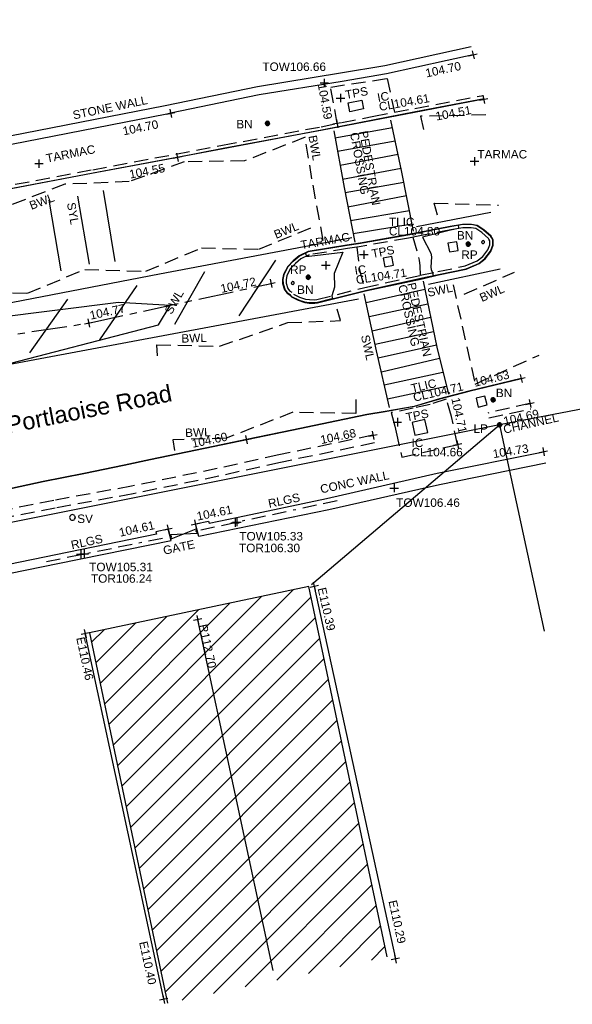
# Model space of a CAD drawing. Extents: x 635157 to 635442, y 694407 to 694910.
# Tile 102 of 104: x 635281 to 635300, y 694840 to 694875. Entities that reach past the tile are written whole.
import ezdxf

# ---------------------------------------------------------------- set-up
doc = ezdxf.new("R2010")
doc.units = 0
doc.header["$MEASUREMENT"] = 0
for name, pattern in [('BORDER', [1.75, 0.5, -0.25, 0.5, -0.25, 0, -0.25]), ('CENTER', [2, 1.25, -0.25, 0.25, -0.25]), ('DASHED', [0.75, 0.5, -0.25])]:
    doc.linetypes.add(name, pattern=pattern)
doc.layers.get('0').update_dxf_attribs({"color": 12, "linetype": 'CONTINUOUS'})
for name, color, linetype in [('BELISHA_BEACON', 6, 'CONTINUOUS'), ('BELISHA_BEACON_TXT', 6, 'CONTINUOUS'), ('BUILDING', 5, 'CONTINUOUS'), ('CHANGE_OF_SURFACE', 7, 'DASHED'), ('CHANGE_OF_SURFACE_LVL', 7, 'CONTINUOUS'), ('CHANNEL', 151, 'DASHED'), ('CHANNEL_LVL', 151, 'CONTINUOUS'), ('CHANNEL_TXT', 151, 'CONTINUOUS'), ('CONTOURS_MINOR', 132, 'CONTINUOUS'), ('EAVE', 3, 'CONTINUOUS'), ('EAVE_LVL', 3, 'CONTINUOUS'), ('GATE', 7, 'CONTINUOUS'), ('GATE_TXT', 7, 'CONTINUOUS'), ('HATCHING', 4, 'CONTINUOUS'), ('INSPECTION_COVER', 12, 'CONTINUOUS'), ('INSPECTION_COVER_RMK', 12, 'CONTINUOUS'), ('KERB_BOTTOM', 172, 'CONTINUOUS'), ('KERB_BOTTOM_LVL', 172, 'CONTINUOUS'), ('KERB_TOP', 2, 'CONTINUOUS'), ('LAMPPOST', 6, 'CONTINUOUS'), ('LAMPPOST_TXT', 6, 'CONTINUOUS'), ('MARKINGS_DASHED_WHITE', 9, 'DASHED'), ('MARKINGS_DASHED_WHITE_TXT', 9, 'CONTINUOUS'), ('MARKINGS_WHITE_LINE', 9, 'CONTINUOUS'), ('MARKINGS_WHITE_LINE_RMK', 9, 'CONTINUOUS'), ('MARKINGS_WHITE_LINE_TXT', 9, 'CONTINUOUS'), ('MARKINGS_YELLOW_LINE', 9, 'CONTINUOUS'), ('MARKINGS_YELLOW_LINE_TXT', 9, 'CONTINUOUS'), ('OVERHEAD_ELECTRIC', 1, 'OH_ELEC'), ('RAILINGS', 7, 'BORDER'), ('RAILINGS_TXT', 7, 'CONTINUOUS'), ('REFLECTOR_POST', 132, 'CONTINUOUS'), ('REFLECTOR_POST_TXT', 132, 'CONTINUOUS'), ('RIDGE', 6, 'CONTINUOUS'), ('RIDGE_LVL', 6, 'CONTINUOUS'), ('ROAD_CROWNLINE', 212, 'CENTER'), ('ROAD_CROWNLINE_LVL', 212, 'CONTINUOUS'), ('SLUICEVALVE', 5, 'CONTINUOUS'), ('SLUICEVALVE_TXT', 5, 'CONTINUOUS'), ('TEXT', 7, 'CONTINUOUS'), ('TEXT_RMK', 7, 'CONTINUOUS'), ('TEXT_TXT', 7, 'CONTINUOUS'), ('TOP_OF_RAILING_LEVEL', 212, 'CONTINUOUS'), ('TOP_OF_RAILING_LEVEL_TXT', 212, 'CONTINUOUS'), ('TOP_OF_WALL_LEVEL', 212, 'CONTINUOUS'), ('TOP_OF_WALL_LEVEL_TXT', 212, 'CONTINUOUS'), ('TRAFFIC_LIGHT_IC', 6, 'CONTINUOUS'), ('TRAFFIC_LIGHT_IC_RMK', 6, 'CONTINUOUS'), ('WALL', 12, 'CONTINUOUS'), ('WALL_LVL', 12, 'CONTINUOUS'), ('WALL_RMK', 12, 'CONTINUOUS')]:
    doc.layers.add(name, color=color, linetype=linetype)
doc.styles.add('Arial', font='arial.ttf')
doc.linetypes.add('OH_ELEC', pattern='A,4,-0.4,["OE",Arial,S=0.36,R=0,X=0,Y=-0.18],-1.2', length=5.6)

# ---------------------------------------------------------------- blocks, each defined once
blk = doc.blocks.new('MH_CIR2')
at = {"color": 0, "linetype": 'ByBlock', "flags": 128}
for points in [[(0.5, 0), (0.475, 0.154), (0.404, 0.293), (0.293, 0.404), (0.154, 0.475), (0, 0.5), (-0.154, 0.475), (-0.293, 0.404), (-0.404, 0.293), (-0.475, 0.154), (-0.5, 0), (-0.475, -0.154), (-0.404, -0.293), (-0.293, -0.404), (-0.154, -0.475), (0, -0.5), (0.154, -0.475), (0.293, -0.404), (0.404, -0.293), (0.475, -0.154)], [(-0.499, -0.033), (0.033, 0.499)], [(-0.496, 0.06), (-0.06, 0.496)], [(-0.488, -0.111), (0.111, 0.488)], [(-0.467, -0.18), (0.18, 0.467)], [(-0.467, 0.179), (-0.179, 0.467)], [(-0.438, -0.241), (0.241, 0.438)], [(-0.403, -0.296), (0.296, 0.403)], [(-0.362, -0.345), (0.345, 0.362)], [(-0.315, -0.388), (0.388, 0.315)], [(-0.263, -0.425), (0.425, 0.263)], [(-0.204, -0.456), (0.456, 0.204)], [(-0.138, -0.48), (0.48, 0.138)], [(-0.064, -0.496), (0.496, 0.064)], [(0.5, 0), (0.475, -0.154)], [(0.022, -0.5), (0.5, -0.022)], [(0.128, -0.483), (0.483, -0.128)], [(0.305, -0.396), (0.396, -0.305)]]:
    blk.add_lwpolyline(points, dxfattribs=at)
blk = doc.blocks.new('SPOT')
at = {"color": 0, "linetype": 'ByBlock', "flags": 128}
for points in [[(-0.5, 0), (0.5, 0)], [(0, 0.5), (0, -0.5)]]:
    blk.add_lwpolyline(points, dxfattribs=at)
blk = doc.blocks.new('CIRCL')
at = {"color": 0, "linetype": 'ByBlock', "flags": 128}
for points in [[(0.5, 0), (0.475, 0.154), (0.404, 0.293), (0.293, 0.404), (0.154, 0.475), (0, 0.5), (-0.154, 0.475), (-0.293, 0.404), (-0.404, 0.293), (-0.475, 0.154), (-0.5, 0), (-0.475, -0.154), (-0.404, -0.293), (-0.293, -0.404), (-0.154, -0.475), (0, -0.5), (0.154, -0.475), (0.293, -0.404), (0.404, -0.293), (0.475, -0.154)], [(0.5, 0), (0.475, -0.154)]]:
    blk.add_lwpolyline(points, dxfattribs=at)
blk = doc.blocks.new('GATE')
at = {"color": 0, "linetype": 'ByBlock', "flags": 128}
for points in [[(-0.450902, 0), (-0.451904, 0.007014), (-0.455912, 0.014028), (-0.460922, 0.019038), (-0.467936, 0.023046), (-0.475952, 0.024048), (-0.482966, 0.023046), (-0.48998, 0.019038), (-0.49499, 0.014028), (-0.498998, 0.007014), (-0.5, 0), (-0.498998, -0.007014), (-0.49499, -0.014028), (-0.48998, -0.019038), (-0.482966, -0.023046), (-0.475952, -0.024048), (-0.467936, -0.023046), (-0.460922, -0.019038), (-0.455912, -0.014028), (-0.451904, -0.007014)], [(-0.475952, 0.024048), (-0.475952, 0.078156), (0.475952, -0.078156), (0.475952, -0.024048)], [(-0.475952, -0.024048), (-0.475952, -0.078156), (0.475952, 0.078156), (0.475952, 0.024048)], [(-0.450902, 0), (-0.451904, -0.007014)], [(0.5, 0), (0.498998, 0.007014), (0.49499, 0.014028), (0.48998, 0.019038), (0.482966, 0.023046), (0.475952, 0.024048), (0.467936, 0.023046), (0.460922, 0.019038), (0.455912, 0.014028), (0.451904, 0.007014), (0.450902, 0), (0.451904, -0.007014), (0.455912, -0.014028), (0.460922, -0.019038), (0.467936, -0.023046), (0.475952, -0.024048), (0.482966, -0.023046), (0.48998, -0.019038), (0.49499, -0.014028), (0.498998, -0.007014)], [(0.5, 0), (0.498998, -0.007014)]]:
    blk.add_lwpolyline(points, dxfattribs=at)

msp = doc.modelspace()

# ---------------------------------------------------------------- hatches: boundary and pattern name
at = {"layer": 'HATCHING'}
h = msp.add_hatch(dxfattribs=at)
h.set_pattern_fill('ANSI31', color=256, scale=5)
h.paths.add_polyline_path([(635290.982, 694854.574), (635283.19, 694852.927), (635285.967, 694839.789), (635293.759, 694841.436)])
h.paths.add_polyline_path([(635317.792, 694861.075), (635310.76, 694859.672), (635313.212, 694847.378), (635307.471, 694846.26), (635308.645, 694840.012), (635321.554, 694842.349)])
h.paths.add_polyline_path([(635294.966, 694894.75), (635266.531, 694894.166), (635266.633, 694891.128), (635262.275, 694890.86), (635262.467, 694886.76), (635266.852, 694886.995), (635267.064, 694884.128), (635285.915, 694885.056), (635286.146, 694880.167), (635295.015, 694880.588)])
h.paths.add_polyline_path([(635290.556, 694882.566), (635290.657, 694880.832), (635291.116, 694880.858), (635291.015, 694882.593)], flags=24)
h.paths.add_polyline_path([(635289.99, 694890.039), (635290.091, 694888.304), (635290.55, 694888.331), (635290.449, 694890.066)], flags=24)
h.paths.add_polyline_path([(635268.297, 694889.155), (635270.033, 694889.229), (635270.013, 694889.688), (635268.277, 694889.614)], flags=24)
h.paths.add_polyline_path([(635264.519, 694888.753), (635266.257, 694888.753), (635266.257, 694889.213), (635264.519, 694889.213)], flags=24)

# ---------------------------------------------------------------- linework, layer by layer
at = {"layer": 'BUILDING', "flags": 128}
msp.add_lwpolyline([(635293.759, 694841.436), (635290.982, 694854.574), (635283.19, 694852.927), (635285.967, 694839.789)], dxfattribs=at)
at = {"layer": 'CHANGE_OF_SURFACE'}
for points in [[(635291.986, 694870.991, 104.586), (635291.756, 694872.286, 104.73), (635293.756, 694872.588, 104.694), (635294.025, 694871.39, 104.588)], [(635262.13, 694865.449, 104.514), (635263.578, 694865.682, 104.558), (635266.666, 694866.27, 104.572), (635271.179, 694867.094, 104.573), (635275.695, 694867.934, 104.605), (635279.082, 694868.557, 104.595), (635283.307, 694869.354, 104.601), (635287.918, 694870.221, 104.611), (635291.416, 694870.878, 104.593), (635293.287, 694871.248, 104.569), (635294.748, 694871.53, 104.607), (635297.178, 694871.991, 104.617)], [(635290.436, 694864.938, 104.79), (635290.652, 694864.834, 104.787), (635290.862, 694864.764, 104.787), (635290.999, 694864.744, 104.781), (635291.191, 694864.74, 104.778), (635291.27, 694864.75, 104.775), (635292.964, 694865.174, 104.694), (635294.93, 694865.609, 104.708), (635295.564, 694865.737, 104.769), (635296.534, 694865.945, 104.766), (635296.962, 694866.126, 104.769), (635297.154, 694866.276, 104.772), (635297.339, 694866.513, 104.777), (635297.406, 694866.691, 104.787), (635297.402, 694866.832, 104.789), (635297.374, 694866.892, 104.817), (635297.361, 694866.913, 104.804), (635297.117, 694867.122, 104.774), (635296.913, 694867.265, 104.766), (635296.743, 694867.296, 104.765), (635296.443, 694867.296, 104.751), (635296.018, 694867.226, 104.748), (635294.86, 694866.993, 104.742), (635294.513, 694866.929, 104.685), (635292.766, 694866.621, 104.691), (635292.353, 694866.554, 104.745), (635290.994, 694866.331, 104.748), (635290.698, 694866.196, 104.754), (635290.502, 694866.029, 104.76), (635290.329, 694865.847, 104.769), (635290.196, 694865.596, 104.775), (635290.171, 694865.445, 104.787), (635290.172, 694865.323, 104.781), (635290.233, 694865.134, 104.79), (635290.294, 694865.06, 104.787), (635290.38, 694865.01, 104.787)], [(635294.676, 694866.959, 104.712), (635294.901, 694866.149, 104.718), (635294.916, 694865.948, 104.718), (635294.933, 694865.61, 104.708)], [(635292.681, 694866.607, 104.702), (635292.781, 694865.799, 104.714), (635292.942, 694865.168, 104.695)]]:
    msp.add_polyline3d(points, dxfattribs=at)
msp.add_polyline3d([(635293.905, 694860.735, 104.632), (635294.033, 694860.257, 104.658), (635294.077, 694860.049, 104.667), (635294.279, 694859.157, 104.711), (635296.261, 694859.6, 104.712), (635296.045, 694860.6, 104.673), (635295.859, 694861.213, 104.644), (635295.283, 694861.029, 104.638), (635294.685, 694860.892, 104.634)], close=True, dxfattribs=at)
at = {"layer": 'CHANNEL'}
for points in [[(635298.83, 694861.061, 104.688), (635297.33, 694860.72, 104.679)], [(635297.373, 694860.554, 104.682), (635298.864, 694860.872, 104.688)], [(635293.256, 694859.932, 104.677), (635289.916, 694859.24, 104.661), (635287.729, 694858.752, 104.634), (635284.69, 694858.127, 104.623), (635281.927, 694857.622, 104.637), (635277.655, 694856.772, 104.622), (635273.926, 694855.915, 104.525), (635269.521, 694855.056, 104.518), (635263.711, 694853.924, 104.507)], [(635293.312, 694859.662, 104.677), (635289.974, 694858.97, 104.661), (635287.787, 694858.482, 104.634), (635284.743, 694857.856, 104.623), (635281.979, 694857.351, 104.637), (635277.713, 694856.502, 104.622), (635273.983, 694855.645, 104.525), (635269.574, 694854.785, 104.518), (635263.764, 694853.653, 104.507)]]:
    msp.add_polyline3d(points, dxfattribs=at)
at = {"layer": 'CONTOURS_MINOR'}
for points in [[(635297.465, 694866.971, 104.75), (635297.452, 694866.99, 104.75), (635297.186, 694867.211, 104.75), (635296.957, 694867.37, 104.75), (635296.753, 694867.407, 104.75), (635296.434, 694867.404, 104.75), (635296.284, 694867.38, 104.75), (635296.29, 694867.309, 104.75), (635296.297, 694867.272, 104.75), (635296.014, 694867.207, 104.75), (635295.01, 694866.958, 104.75), (635295.308, 694866.387, 104.75), (635295.341, 694866.267, 104.75), (635295.317, 694865.891, 104.75), (635295.322, 694865.816, 104.75), (635295.366, 694865.697, 104.75), (635295.389, 694865.591, 104.75), (635295.427, 694865.59, 104.75), (635295.587, 694865.627, 104.75), (635296.567, 694865.839, 104.75), (635297.019, 694866.029, 104.75), (635297.234, 694866.196, 104.75), (635297.439, 694866.457, 104.75), (635297.522, 694866.672, 104.75), (635297.517, 694866.859, 104.75), (635297.489, 694866.926, 104.75)], [(635279.801, 694862.336, 104.75), (635285.643, 694863.852, 104.75), (635286.06, 694864.542, 104.75), (635284.221, 694864.648, 104.75), (635277.531, 694863.809, 104.75)]]:
    msp.add_polyline3d(points, dxfattribs=at)
msp.add_polyline3d([(635290.992, 694866.291, 104.75), (635292.188, 694866.433, 104.75), (635291.884, 694865.671, 104.75), (635291.89, 694865.181, 104.75), (635291.794, 694864.881, 104.75), (635291.816, 694864.775, 104.75), (635291.798, 694864.767, 104.75), (635291.292, 694864.639, 104.75), (635291.198, 694864.626, 104.75), (635290.989, 694864.63, 104.75), (635290.836, 694864.651, 104.75), (635290.608, 694864.727, 104.75), (635290.385, 694864.834, 104.75), (635290.322, 694864.911, 104.75), (635290.219, 694864.971, 104.75), (635290.13, 694865.078, 104.75), (635290.058, 694865.305, 104.75), (635290.056, 694865.454, 104.75), (635290.088, 694865.633, 104.75), (635290.238, 694865.913, 104.75), (635290.426, 694866.109, 104.75), (635290.638, 694866.289, 104.75), (635290.856, 694866.387, 104.75), (635290.875, 694866.357, 104.75), (635290.897, 694866.287, 104.75), (635290.992, 694866.291, 104.75)], close=True, dxfattribs=at)
at = {"layer": 'EAVE'}
for points in [[(635291.172, 694854.571, 110.393), (635294.053, 694841.358, 110.292)], [(635285.829, 694839.926, 110.403), (635283.04, 694852.897, 110.462)]]:
    msp.add_polyline3d(points, dxfattribs=at)
at = {"layer": 'INSPECTION_COVER'}
for points in [[(635292.435, 694871.411, 104.607), (635292.372, 694871.721, 104.631), (635292.857, 694871.82, 104.625), (635292.92, 694871.51, 104.601)], [(635293.928, 694866.277, 104.706), (635293.622, 694866.216, 104.706), (635293.683, 694865.91, 104.706), (635293.989, 694865.971, 104.706)], [(635295.104, 694860.488, 104.662), (635294.648, 694860.387, 104.662), (635294.749, 694859.931, 104.685), (635295.205, 694860.032, 104.685)]]:
    msp.add_polyline3d(points, close=True, dxfattribs=at)
at = {"layer": 'KERB_BOTTOM'}
for points in [[(635297.188, 694871.85, 104.512), (635296.139, 694871.652, 104.518), (635294.732, 694871.385, 104.525), (635291.47, 694870.752, 104.542), (635287.938, 694870.1, 104.554), (635286.314, 694869.792, 104.553), (635283.268, 694869.214, 104.551), (635279.08, 694868.424, 104.536), (635276.489, 694867.93, 104.492), (635276.466, 694867.926, 104.492), (635271.203, 694866.966, 104.563), (635266.694, 694866.13, 104.557), (635266.653, 694866.123, 104.557), (635263.601, 694865.554, 104.548), (635262.143, 694865.319, 104.504)], [(635290.384, 694864.831, 104.73), (635290.607, 694864.723, 104.727), (635290.835, 694864.647, 104.727), (635290.989, 694864.625, 104.721), (635291.198, 694864.62, 104.718), (635291.293, 694864.633, 104.715), (635292.994, 694865.056, 104.691), (635294.999, 694865.481, 104.699), (635295.589, 694865.62, 104.709), (635296.57, 694865.831, 104.706), (635297.023, 694866.022, 104.709), (635297.239, 694866.191, 104.712), (635297.444, 694866.454, 104.717), (635297.526, 694866.671, 104.727), (635297.521, 694866.86, 104.729), (635297.479, 694866.948, 104.757), (635297.453, 694866.991, 104.744), (635297.19, 694867.216, 104.714), (635296.96, 694867.377, 104.706), (635296.754, 694867.415, 104.705), (635296.433, 694867.415, 104.691), (635295.997, 694867.343, 104.688), (635294.837, 694867.11, 104.682), (635294.391, 694867.032, 104.682), (635292.798, 694866.745, 104.682), (635292.334, 694866.671, 104.685), (635290.959, 694866.446, 104.688), (635290.633, 694866.297, 104.694), (635290.42, 694866.115, 104.7), (635290.232, 694865.917, 104.709), (635290.082, 694865.635, 104.715), (635290.052, 694865.454, 104.727), (635290.053, 694865.304, 104.721), (635290.127, 694865.076, 104.73), (635290.216, 694864.968, 104.727), (635290.32, 694864.907, 104.727)], [(635298.518, 694861.948, 104.634), (635296.663, 694861.502, 104.628), (635295.618, 694861.225, 104.628), (635294.719, 694860.959, 104.625), (635293.693, 694860.78, 104.622), (635293.041, 694860.672, 104.613), (635290.374, 694860.117, 104.596), (635288.762, 694859.779, 104.599), (635287.586, 694859.532, 104.601), (635285.359, 694859.069, 104.575), (635284.42, 694858.877, 104.58), (635282.993, 694858.576, 104.578), (635281.551, 694858.289, 104.572), (635278.981, 694857.735, 104.572), (635278.974, 694857.734, 104.572), (635275.519, 694857.019, 104.562)]]:
    msp.add_polyline3d(points, dxfattribs=at)
at = {"layer": 'KERB_TOP'}
for points in [[(635262.142, 694865.331, 104.514), (635263.599, 694865.566, 104.558), (635266.688, 694866.154, 104.572), (635271.201, 694866.978, 104.573), (635275.717, 694867.818, 104.605), (635279.104, 694868.441, 104.595), (635283.329, 694869.238, 104.601), (635287.94, 694870.105, 104.611), (635291.438, 694870.762, 104.593), (635293.31, 694871.132, 104.569), (635294.77, 694871.414, 104.607), (635297.2, 694871.875, 104.617)], [(635290.389, 694864.841, 104.79), (635290.611, 694864.733, 104.787), (635290.837, 694864.658, 104.787), (635290.99, 694864.636, 104.781), (635291.197, 694864.631, 104.778), (635291.291, 694864.644, 104.775), (635292.989, 694865.068, 104.694), (635294.952, 694865.503, 104.708), (635295.587, 694865.631, 104.769), (635296.567, 694865.842, 104.766), (635297.017, 694866.032, 104.769), (635297.231, 694866.199, 104.772), (635297.434, 694866.46, 104.777), (635297.515, 694866.673, 104.787), (635297.51, 694866.858, 104.789), (635297.469, 694866.943, 104.817), (635297.445, 694866.984, 104.804), (635297.183, 694867.208, 104.774), (635296.956, 694867.367, 104.766), (635296.753, 694867.404, 104.765), (635296.434, 694867.404, 104.751), (635295.999, 694867.332, 104.748), (635294.839, 694867.099, 104.742), (635294.494, 694867.035, 104.685), (635292.748, 694866.728, 104.691), (635292.336, 694866.66, 104.745), (635290.962, 694866.436, 104.748), (635290.639, 694866.288, 104.754), (635290.427, 694866.107, 104.76), (635290.241, 694865.911, 104.769), (635290.092, 694865.632, 104.775), (635290.063, 694865.453, 104.787), (635290.064, 694865.306, 104.781), (635290.137, 694865.081, 104.79), (635290.223, 694864.977, 104.787), (635290.325, 694864.917, 104.787)], [(635298.531, 694861.939, 104.644), (635296.666, 694861.491, 104.638), (635295.621, 694861.214, 104.638), (635294.722, 694860.948, 104.635), (635293.695, 694860.769, 104.632), (635293.043, 694860.661, 104.623), (635290.376, 694860.106, 104.606), (635287.588, 694859.521, 104.611), (635285.361, 694859.058, 104.585), (635284.422, 694858.866, 104.59), (635282.995, 694858.565, 104.588), (635281.553, 694858.278, 104.582), (635278.983, 694857.724, 104.582), (635275.521, 694857.008, 104.572)]]:
    msp.add_polyline3d(points, dxfattribs=at)
at = {"layer": 'MARKINGS_DASHED_WHITE'}
for points in [[(635297.259, 694871.296, 104.531), (635294.94, 694871.247, 104.525), (635295.048, 694870.774, 104.543)], [(635291.494, 694866.84, 104.676), (635291.092, 694869.024, 104.592), (635290.852, 694870.503, 104.545), (635288.698, 694869.667, 104.566), (635286.56, 694869.635, 104.557), (635284.601, 694868.931, 104.569), (635282.319, 694868.835, 104.554), (635280.415, 694868.111, 104.562), (635278.292, 694868.11, 104.536), (635276.303, 694867.296, 104.542), (635273.976, 694867.26, 104.559), (635274.064, 694866.936, 104.578)], [(635295.552, 694867.74, 104.673), (635295.427, 694868.171, 104.641), (635297.714, 694868.1, 104.673)], [(635274.602, 694863.752, 104.733), (635274.494, 694864.235, 104.709), (635276.788, 694864.22, 104.723), (635278.967, 694865, 104.697), (635280.993, 694864.973, 104.721), (635283.026, 694865.816, 104.693), (635285.19, 694865.752, 104.709), (635287.168, 694866.578, 104.677), (635289.204, 694866.536, 104.682), (635291.151, 694867.335, 104.649)], [(635296.498, 694864.936, 104.68), (635298.276, 694865.715, 104.691)], [(635296.099, 694865.267, 104.691), (635296.885, 694861.75, 104.631), (635299.156, 694862.777, 104.643)], [(635285.609, 694862.753, 104.718), (635285.58, 694863.145, 104.73), (635287.813, 694863.091, 104.712), (635290.236, 694863.929, 104.708), (635292.109, 694864, 104.685), (635291.987, 694864.407, 104.7)], [(635292.645, 694861.203, 104.622), (635292.649, 694860.701, 104.613), (635290.418, 694860.75, 104.613), (635288.051, 694859.828, 104.59), (635286.149, 694859.769, 104.599), (635286.209, 694859.397, 104.584)]]:
    msp.add_polyline3d(points, dxfattribs=at)
at = {"layer": 'MARKINGS_WHITE_LINE'}
for points in [[(635294.694, 694867.179, 104.682), (635294.273, 694869.321, 104.599), (635293.894, 694871.11, 104.533)], [(635291.909, 694870.484, 104.548), (635293.948, 694870.853, 104.543)], [(635291.863, 694870.733, 104.539), (635292.234, 694868.718, 104.61), (635292.611, 694866.787, 104.688)], [(635294.051, 694870.369, 104.56), (635291.999, 694869.996, 104.565)], [(635292.088, 694869.51, 104.582), (635294.149, 694869.904, 104.578)], [(635294.257, 694869.396, 104.596), (635292.181, 694869.006, 104.6)], [(635292.269, 694868.54, 104.617), (635294.354, 694868.909, 104.615)], [(635294.449, 694868.425, 104.634), (635292.37, 694868.02, 104.638)], [(635292.462, 694867.548, 104.657), (635294.55, 694867.91, 104.654)], [(635294.797, 694867.336, 104.676), (635297.439, 694867.848, 104.685)], [(635294.645, 694867.426, 104.672), (635292.554, 694867.077, 104.676)], [(635292.742, 694864.76, 104.694), (635287.645, 694863.804, 104.733), (635279.787, 694862.333, 104.75), (635270.881, 694860.97, 104.769), (635264.569, 694860.262, 104.809), (635264.269, 694860.289, 104.81), (635263.801, 694860.465, 104.816), (635263.617, 694860.964, 104.809), (635263.707, 694861.215, 104.795), (635263.94, 694861.456, 104.786), (635264.836, 694861.654, 104.777), (635267.185, 694862.133, 104.756), (635275.933, 694863.779, 104.744), (635285.68, 694865.662, 104.721), (635292.513, 694866.943, 104.68)], [(635288.502, 694864.167, 104.732), (635289.815, 694866.147, 104.7)], [(635286.224, 694863.875, 104.742), (635287.285, 694865.745, 104.715)], [(635297.773, 694865.831, 104.699), (635295.227, 694865.282, 104.696)], [(635283.565, 694863.321, 104.753), (635284.891, 694865.243, 104.735)], [(635295.035, 694865.4, 104.697), (635295.526, 694863.059, 104.649), (635295.935, 694861.387, 104.629)], [(635293.842, 694860.916, 104.625), (635293.388, 694862.927, 104.652), (635292.942, 694864.956, 104.694)], [(635293.012, 694864.637, 104.687), (635295.096, 694865.11, 104.691)], [(635281.077, 694862.858, 104.756), (635282.428, 694864.757, 104.747)], [(635293.12, 694864.145, 104.677), (635295.203, 694864.598, 104.681)], [(635293.231, 694863.643, 104.667), (635295.303, 694864.124, 104.671)], [(635293.335, 694863.168, 104.657), (635295.409, 694863.617, 104.66)], [(635293.444, 694862.678, 104.649), (635295.508, 694863.147, 104.651)], [(635293.555, 694862.186, 104.642), (635295.621, 694862.669, 104.644)], [(635293.66, 694861.722, 104.636), (635295.742, 694862.177, 104.638)], [(635293.772, 694861.226, 104.629), (635295.866, 694861.67, 104.632)]]:
    msp.add_polyline3d(points, dxfattribs=at)
at = {"layer": 'MARKINGS_YELLOW_LINE'}
for points in [[(635282.764, 694868.416, 104.575), (635283.185, 694865.997, 104.687)], [(635283.685, 694868.613, 104.577), (635284.099, 694866.1, 104.688)], [(635281.749, 694868.269, 104.574), (635282.171, 694865.762, 104.69)]]:
    msp.add_polyline3d(points, dxfattribs=at)
at = {"layer": 'OVERHEAD_ELECTRIC'}
for points in [[(635291.073, 694854.635, 109.833), (635297.754, 694860.302, 111.544), (635276.492, 694856.064, 112.688), (635265.258, 694867.168, 111.584)], [(635306.778, 694862.029, 111.403), (635297.754, 694860.302, 111.544), (635299.332, 694852.986, 110.001)]]:
    msp.add_polyline3d(points, dxfattribs=at)
at = {"layer": 'RAILINGS'}
for points in [[(635287.144, 694856.581, 105.336), (635292.102, 694857.644, 105.325)], [(635281.667, 694855.456, 105.313), (635285.898, 694856.311, 105.307)]]:
    msp.add_polyline3d(points, dxfattribs=at)
at = {"layer": 'RIDGE'}
msp.add_polyline3d([(635287.033, 694853.392, 112.699), (635289.705, 694840.946, 112.501)], dxfattribs=at)
at = {"layer": 'ROAD_CROWNLINE'}
msp.add_polyline3d([(635244.85, 694860.099, 104.732), (635246.67, 694860.136, 104.748), (635256.531, 694860.019, 104.783), (635263.716, 694860.696, 104.813), (635273.239, 694862.421, 104.786), (635283.162, 694863.912, 104.771), (635289.638, 694865.319, 104.724)], dxfattribs=at)
at = {"layer": 'TRAFFIC_LIGHT_IC'}
for points in [[(635296.229, 694866.799, 104.798), (635295.92, 694866.745, 104.798), (635295.974, 694866.436, 104.796), (635296.283, 694866.49, 104.796)], [(635296.917, 694861.245, 104.708), (635296.995, 694860.93, 104.708), (635297.31, 694861.008, 104.711), (635297.232, 694861.323, 104.711)]]:
    msp.add_polyline3d(points, close=True, dxfattribs=at)
at = {"layer": 'WALL'}
for points in [[(635257.527, 694870.228, 104.726), (635258.715, 694869.201, 104.717), (635259.51, 694868.643, 104.706), (635260.339, 694868.207, 104.694), (635260.9, 694867.915, 104.7), (635261.576, 694867.683, 104.708), (635262.428, 694867.422, 104.712), (635263.093, 694867.341, 104.712), (635263.658, 694867.335, 104.718), (635264.511, 694867.58, 104.703), (635266.368, 694867.927, 104.682), (635271.534, 694868.895, 104.671), (635276.541, 694869.861, 104.684), (635280.371, 694870.549, 104.706), (635285.881, 694871.629, 104.702), (635289.158, 694872.31, 104.73), (635292.109, 694872.784, 104.715), (635293.673, 694873.055, 104.696), (635296.746, 694873.727, 104.697)], [(635296.812, 694873.427, 104.697), (635295.892, 694873.226, 104.697), (635293.732, 694872.753, 104.696), (635292.16, 694872.481, 104.715), (635289.214, 694872.007, 104.73), (635286.072, 694871.355, 104.703), (635285.942, 694871.328, 104.702), (635280.428, 694870.247, 104.706), (635276.597, 694869.559, 104.684), (635276.247, 694869.492, 104.683), (635271.592, 694868.593, 104.671), (635266.425, 694867.625, 104.682), (635266.423, 694867.625, 104.682), (635264.582, 694867.28, 104.703), (635263.7, 694867.027, 104.718), (635263.073, 694867.034, 104.712), (635262.364, 694867.12, 104.712), (635261.481, 694867.39, 104.708), (635260.779, 694867.632, 104.7), (635260.197, 694867.934, 104.694), (635259.35, 694868.38, 104.706), (635258.526, 694868.958, 104.717), (635257.333, 694869.999, 104.726)], [(635299.393, 694858.943, 104.733), (635295.623, 694858.176, 104.73), (635291.696, 694857.29, 104.706), (635287.072, 694856.344, 104.607), (635286.954, 694856.787, 104.607), (635287.418, 694856.882, 104.614), (635287.437, 694856.814, 104.626), (635288.471, 694857.025, 104.65), (635291.607, 694857.696, 104.706), (635295.536, 694858.583, 104.73), (635299.31, 694859.351, 104.733)], [(635277.03, 694852.474, 104.747), (635276.539, 694854.345, 104.599), (635278.702, 694854.7, 104.649), (635282.067, 694855.382, 104.676), (635286.095, 694856.196, 104.611), (635285.988, 694856.608, 104.611), (635285.555, 694856.512, 104.625), (635285.569, 694856.427, 104.628), (635282.004, 694855.689, 104.676), (635278.646, 694855.008, 104.649), (635276.149, 694854.598, 104.599), (635276.727, 694852.394, 104.747)]]:
    msp.add_polyline3d(points, dxfattribs=at)

# ---------------------------------------------------------------- block references
at = {"layer": 'BELISHA_BEACON', "xscale": 0.15, "yscale": 0.15, "zscale": 0.15}
for p in [(635289.511, 694870.997, 104.69), (635296.639, 694866.715, 104.801), (635290.961, 694865.538, 104.787), (635297.52, 694861.189, 104.712)]:
    msp.add_blockref('MH_CIR2', p, dxfattribs=at)
at = {"layer": 'CHANGE_OF_SURFACE_LVL', "xscale": 0.3, "yscale": 0.3, "zscale": 0.3}
for p, rotation in [((635291.986, 694870.991, 104.586), 280.050781), ((635296.261, 694859.6, 104.712), 282.188629)]:
    msp.add_blockref('SPOT', p, dxfattribs=dict(at, rotation=rotation))
at = {"layer": 'CHANNEL_LVL', "xscale": 0.3, "yscale": 0.3, "zscale": 0.3}
for p, rotation in [((635298.83, 694861.061, 104.688), 12.807568), ((635293.256, 694859.932, 104.677), 11.705252)]:
    msp.add_blockref('SPOT', p, dxfattribs=dict(at, rotation=rotation))
at = {"layer": 'EAVE_LVL', "xscale": 0.3, "yscale": 0.3, "zscale": 0.3}
for p, rotation in [((635291.172, 694854.571, 110.393), 282.782593), ((635283.04, 694852.897, 110.462), 282.134857), ((635294.053, 694841.358, 110.292), 282.301239), ((635285.829, 694839.926, 110.403), 282.134857)]:
    msp.add_blockref('SPOT', p, dxfattribs=dict(at, rotation=rotation))
at = {"layer": 'GATE', "xscale": 0.982682, "rotation": 12.157463}
msp.add_blockref('GATE', (635286.539, 694856.44, 104.611), dxfattribs=at)
at = {"layer": 'KERB_BOTTOM_LVL'}
for p, xscale, yscale, zscale, rotation in [((635297.188, 694871.85, 104.512), 0.3, 0.3, 0.3, 10.721036), ((635286.314, 694869.792, 104.553), 0.3, 0.3, 0.3, 10.742573), ((635298.518, 694861.948, 104.634), 0.3, 0.3, 0.3, 13.519095), ((635288.762, 694859.779, 104.599), 0.2999999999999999, 0.2999999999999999, 0.2999999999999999, 11.850331)]:
    msp.add_blockref('SPOT', p, dxfattribs=dict(at, xscale=xscale, yscale=yscale, zscale=zscale, rotation=rotation))
at = {"layer": 'LAMPPOST', "xscale": 0.15, "yscale": 0.15, "zscale": 0.15}
msp.add_blockref('MH_CIR2', (635297.752, 694860.304, 104.706), dxfattribs=at)
at = {"layer": 'REFLECTOR_POST', "xscale": 0.1, "yscale": 0.1, "zscale": 0.1, "rotation": 192.1486539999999}
for p in [(635297.168, 694866.787, 104.809), (635290.413, 694865.333, 104.783)]:
    msp.add_blockref('CIRCL', p, dxfattribs=at)
at = {"layer": 'RIDGE_LVL', "xscale": 0.3, "yscale": 0.3, "zscale": 0.3, "rotation": 282.11676}
msp.add_blockref('SPOT', (635287.033, 694853.392, 112.699), dxfattribs=at)
at = {"layer": 'ROAD_CROWNLINE_LVL', "xscale": 0.3, "yscale": 0.3, "zscale": 0.3, "rotation": 12.257794}
for p in [(635289.638, 694865.319, 104.724), (635283.162, 694863.912, 104.771)]:
    msp.add_blockref('SPOT', p, dxfattribs=at)
at = {"layer": 'SLUICEVALVE', "xscale": 0.2, "yscale": 0.2, "zscale": 0.2}
msp.add_blockref('CIRCL', (635282.587, 694857.02, 104.647), dxfattribs=at)
at = {"layer": 'TEXT', "xscale": 0.3, "yscale": 0.3, "zscale": 0.3}
for p in [(635292.106, 694871.896, 104.677), (635281.398, 694869.571, 104.642), (635296.863, 694869.652, 104.596), (635292.935, 694866.343, 104.7), (635291.586, 694865.964, 104.768), (635294.123, 694860.4, 104.652)]:
    msp.add_blockref('SPOT', p, dxfattribs=at)
at = {"layer": 'TOP_OF_RAILING_LEVEL', "xscale": 0.3, "yscale": 0.3, "zscale": 0.3}
for p in [(635288.363, 694856.831, 106.297), (635282.881, 694855.716, 106.241)]:
    msp.add_blockref('SPOT', p, dxfattribs=at)
at = {"layer": 'TOP_OF_WALL_LEVEL', "xscale": 0.3, "yscale": 0.3, "zscale": 0.3}
for p in [(635291.53, 694872.429, 106.655), (635294.008, 694858.061, 106.462), (635288.426, 694856.856, 105.333), (635283.006, 694855.727, 105.311)]:
    msp.add_blockref('SPOT', p, dxfattribs=at)
at = {"layer": 'WALL_LVL'}
for p, xscale, yscale, zscale, rotation in [((635296.812, 694873.427, 104.697), 0.3, 0.3, 0.3, 12.343526), ((635286.072, 694871.355, 104.703), 0.3, 0.3, 0.3, 11.723528), ((635299.31, 694859.351, 104.733), 0.3, 0.3, 0.3, 9.321061), ((635285.988, 694856.608, 104.611), 0.2999999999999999, 0.2999999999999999, 0.2999999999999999, 12.500783), ((635286.954, 694856.787, 104.607), 0.3, 0.3, 0.3, 11.570906)]:
    msp.add_blockref('SPOT', p, dxfattribs=dict(at, xscale=xscale, yscale=yscale, zscale=zscale, rotation=rotation))

# ---------------------------------------------------------------- texts
at = {"layer": 'BELISHA_BEACON_TXT', "style": 'Arial'}
for p in [(635288.406, 694870.821), (635296.236, 694866.877), (635290.564, 694864.95), (635297.619, 694861.286)]:
    msp.add_text('BN', height=0.3, dxfattribs=at).set_placement(p)
at = {"layer": 'CHANGE_OF_SURFACE_LVL', "style": 'Arial'}
for s, rotation, p in [('104.59', 280.0508, (635291.298, 694872.377)), ('104.71', 282.1886, (635296.037, 694861.237))]:
    msp.add_text(s, height=0.3, rotation=rotation, dxfattribs=at).set_placement(p)
at = {"layer": 'CHANNEL_LVL', "style": 'Arial'}
for s, rotation, p in [('104.69', 12.8076, (635297.926, 694860.282)), ('104.68', 11.7053, (635291.424, 694859.619))]:
    msp.add_text(s, height=0.3, rotation=rotation, dxfattribs=at).set_placement(p)
at = {"layer": 'CHANNEL_TXT', "style": 'Arial'}
msp.add_text('CHANNEL', height=0.3, rotation=12.8076, dxfattribs=at).set_placement((635297.921, 694859.987))
at = {"layer": 'EAVE_LVL', "style": 'Arial'}
for s, rotation, p in [('E110.39', 282.7826, (635291.292, 694854.496)), ('E110.46', 282.1349, (635282.722, 694852.743)), ('E110.29', 282.3012, (635293.807, 694843.405)), ('E110.40', 282.1349, (635284.954, 694841.948))]:
    msp.add_text(s, height=0.3, rotation=rotation, dxfattribs=at).set_placement(p)
at = {"layer": 'GATE_TXT', "style": 'Arial'}
msp.add_text('GATE', height=0.3, rotation=12.1575, dxfattribs=at).set_placement((635285.843, 694855.692))
at = {"layer": 'INSPECTION_COVER_RMK', "style": 'Arial'}
for s, rotation, p in [('IC', 10.2036, (635293.439, 694871.758)), ('CL104.61', 10.2036, (635293.498, 694871.433)), ('IC', 8.6994, (635292.627, 694865.618)), ('CL104.71', 8.6994, (635292.676, 694865.292))]:
    msp.add_text(s, height=0.3, rotation=rotation, dxfattribs=at).set_placement(p)
for s, p in [('IC', (635294.627, 694859.516)), ('CL104.66', (635294.627, 694859.186))]:
    msp.add_text(s, height=0.3, dxfattribs=at).set_placement(p)
at = {"layer": 'KERB_BOTTOM_LVL', "style": 'Arial'}
for s, rotation, p in [('104.51', 10.721, (635295.509, 694871.095)), ('104.55', 10.7426, (635284.635, 694869.036)), ('104.63', 13.5191, (635296.878, 694861.652)), ('104.60', 11.8503, (635286.861, 694859.488))]:
    msp.add_text(s, height=0.3, rotation=rotation, dxfattribs=at).set_placement(p)
at = {"layer": 'LAMPPOST_TXT', "style": 'Arial'}
msp.add_text('LP', height=0.3, dxfattribs=at).set_placement((635296.827, 694860.019))
at = {"layer": 'MARKINGS_DASHED_WHITE_TXT', "style": 'Arial'}
for rotation, p in [(280.4295, (635290.964, 694870.546)), (20.8194, (635281.131, 694867.926)), (22.312, (635289.818, 694866.896)), (23.6598, (635297.125, 694864.657)), (2.1709, (635286.461, 694863.215)), (1.7767, (635286.593, 694859.87))]:
    msp.add_text('BWL', height=0.3, rotation=rotation, dxfattribs=at).set_placement(p)
at = {"layer": 'MARKINGS_WHITE_LINE_RMK', "style": 'Arial'}
for s, p in [('CROSSING', (635294.149, 694865.243)), ('PEDESTRIAN', (635294.472, 694865.313))]:
    msp.add_text(s, height=0.3, rotation=282.3311, dxfattribs=at).set_placement(p)
at = {"layer": 'MARKINGS_WHITE_LINE_TXT', "style": 'Arial'}
for s, rotation, p in [('CROSSING', 279.8863, (635292.445, 694870.651)), ('PEDESTRIAN', 279.8863, (635292.77, 694870.707)), ('SWL', 12.1685, (635295.224, 694864.842)), ('SWL', 60.4303, (635286.105, 694864.195)), ('SWL', 282.7217, (635292.828, 694863.455))]:
    msp.add_text(s, height=0.3, rotation=rotation, dxfattribs=at).set_placement(p)
at = {"layer": 'MARKINGS_YELLOW_LINE_TXT', "style": 'Arial'}
msp.add_text('SYL', height=0.3, rotation=279.8728, dxfattribs=at).set_placement((635282.393, 694868.165))
at = {"layer": 'RAILINGS_TXT', "style": 'Arial'}
for rotation, p in [(11.9566, (635289.572, 694857.357)), (12.3288, (635282.573, 694855.886))]:
    msp.add_text('RLGS', height=0.3, rotation=rotation, dxfattribs=at).set_placement(p)
at = {"layer": 'REFLECTOR_POST_TXT', "style": 'Arial'}
for p in [(635296.393, 694866.189), (635290.313, 694865.656)]:
    msp.add_text('RP', height=0.3, dxfattribs=at).set_placement(p)
at = {"layer": 'RIDGE_LVL', "style": 'Arial'}
msp.add_text('R112.70', height=0.3, rotation=282.1168, dxfattribs=at).set_placement((635287.075, 694853.197))
at = {"layer": 'ROAD_CROWNLINE_LVL', "style": 'Arial'}
for s, p in [('104.72', (635287.882, 694864.98)), ('104.77', (635283.238, 694864.031))]:
    msp.add_text(s, height=0.3, rotation=12.2578, dxfattribs=at).set_placement(p)
at = {"layer": 'SLUICEVALVE_TXT', "style": 'Arial'}
msp.add_text('SV', height=0.3, dxfattribs=at).set_placement((635282.758, 694856.822))
at = {"layer": 'TEXT_RMK', "style": 'Arial'}
msp.add_text('R445 Portlaoise Road', height=0.6, rotation=11.1681, dxfattribs=at).set_placement((635278.118, 694859.562))
at = {"layer": 'TEXT_TXT', "style": 'Arial'}
for s, rotation, p in [('TPS', 10.5914, (635292.302, 694871.857)), ('TARMAC', 11.1714, (635281.685, 694869.603)), ('TARMAC', 9.9165, (635290.716, 694866.529)), ('TPS', 10.8826, (635293.24, 694866.222)), ('TPS', 10.9338, (635294.456, 694860.417))]:
    msp.add_text(s, height=0.3, rotation=rotation, dxfattribs=at).set_placement(p)
msp.add_text('TARMAC', height=0.3, dxfattribs=at).set_placement((635296.963, 694869.752))
at = {"layer": 'TOP_OF_RAILING_LEVEL_TXT', "style": 'Arial'}
for s, p in [('TOR106.30', (635288.502, 694855.786)), ('TOR106.24', (635283.246, 694854.702))]:
    msp.add_text(s, height=0.3, dxfattribs=at).set_placement(p)
at = {"layer": 'TOP_OF_WALL_LEVEL_TXT', "style": 'Arial'}
for s, p in [('TOW106.66', (635289.331, 694872.856)), ('TOW106.46', (635294.082, 694857.394)), ('TOW105.33', (635288.513, 694856.202)), ('TOW105.31', (635283.183, 694855.111))]:
    msp.add_text(s, height=0.3, dxfattribs=at).set_placement(p)
at = {"layer": 'TRAFFIC_LIGHT_IC_RMK', "style": 'Arial'}
for s, p in [('TLIC', (635293.823, 694867.351)), ('CL104.80', (635293.823, 694867.021))]:
    msp.add_text(s, height=0.3, dxfattribs=at).set_placement(p)
for s, p in [('TLIC', (635294.647, 694861.442)), ('CL104.71', (635294.722, 694861.121))]:
    msp.add_text(s, height=0.3, rotation=13.0384, dxfattribs=at).set_placement(p)
at = {"layer": 'WALL_LVL', "style": 'Arial'}
for s, rotation, p in [('104.70', 12.3435, (635295.155, 694872.624)), ('104.70', 11.7235, (635284.407, 694870.57)), ('104.73', 9.3211, (635297.535, 694859.12)), ('104.61', 11.5709, (635287.032, 694856.905)), ('104.61', 12.5008, (635284.279, 694856.332))]:
    msp.add_text(s, height=0.3, rotation=rotation, dxfattribs=at).set_placement(p)
at = {"layer": 'WALL_RMK', "style": 'Arial'}
for s, rotation, p in [('STONE WALL', 11.846, (635282.634, 694871.135)), ('CONC WALL', 11.8461, (635291.419, 694857.869))]:
    msp.add_text(s, height=0.3, rotation=rotation, dxfattribs=at).set_placement(p)

doc.saveas('drawing.dxf')
